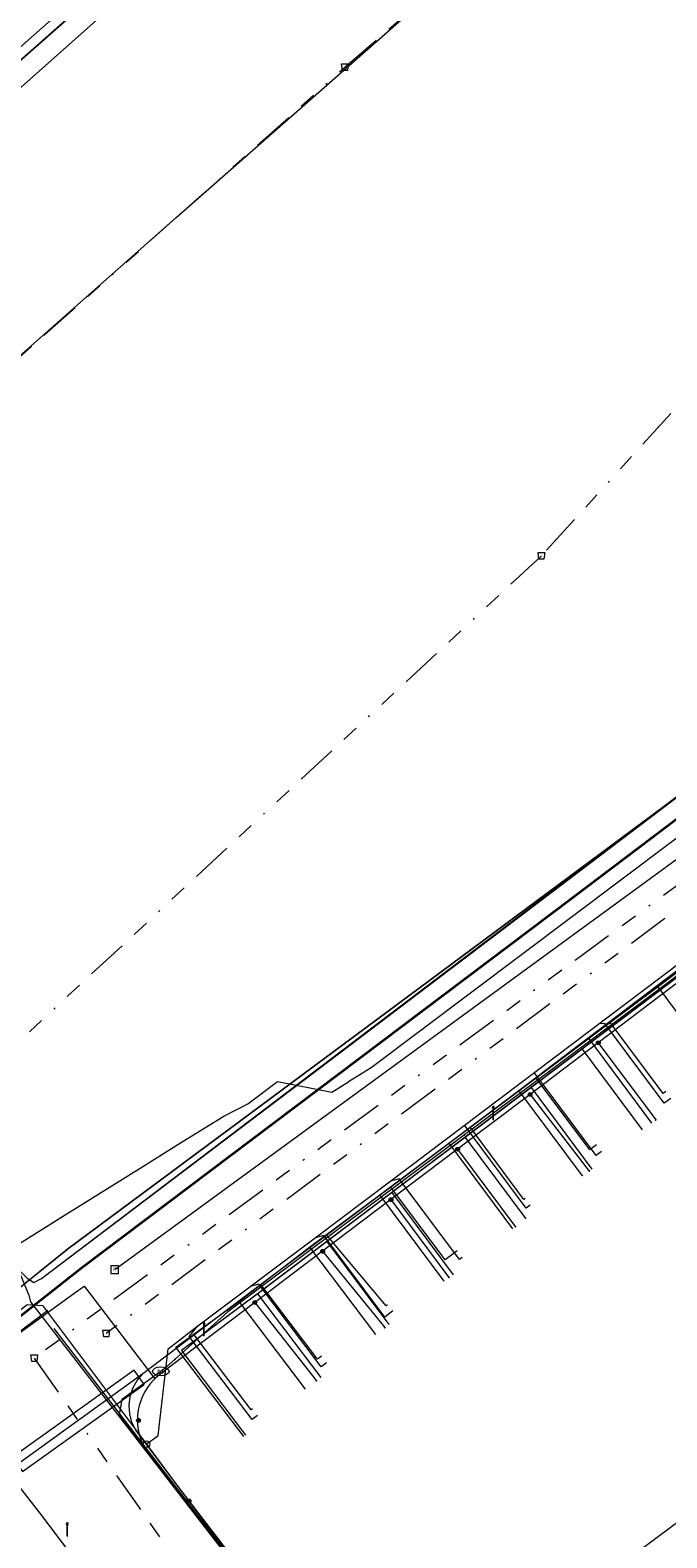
# Model space of a CAD drawing. Header units: metres. Extents: x 151922 to 154458, y 463415 to 464223.
# Tile 25 of 164: x 152339 to 152378, y 463735 to 463826. Entities that reach past the tile are written whole.
import ezdxf
from ezdxf.enums import TextEntityAlignment as Align
from ezdxf.lldxf.tags import DXFTag

# ---------------------------------------------------------------- set-up
doc = ezdxf.new("R2010")
doc.units = ezdxf.units.M
doc.linetypes.add('RI-OVERIG-SO', pattern=[17, 5, -2, 2, -2, 0, -2, 2, -2])
doc.layers.get('0').update_dxf_attribs({"lineweight": 9})
for name, color, linetype, lineweight in [('B-PV-KL-DATA-G', 90, 'KL-DATA-SO', 9), ('B-PV-KL-DATA_DUCT-G', 90, 'Continuous', 9), ('B-PV-KL-DATA_HULPSTUK-S', 90, 'Continuous', 9), ('B-PV-KL-DATA_KABELBED-G', 90, 'Continuous', 9), ('B-PV-KL-ET_HS-G', 10, 'KL-HS-SO', 9), ('B-PV-KL-ET_LS-G', 190, 'KL-LS-SO', 9), ('B-PV-KL-ET_LS-S', 190, 'Continuous', 9), ('B-PV-KL-ET_LS_HULPSTUK-S', 190, 'Continuous', 9), ('B-PV-KL-ET_LS_MANTELBUIS-G', 190, 'Continuous', 9), ('B-PV-KL-GAS_LD-G', 50, 'KL-GAS_LD-SO', 9), ('B-PV-KL-GAS_LD_HULPSTUK-S', 50, 'Continuous', 9), ('B-PV-KL-GAS_LD_MANTELBUIS-G', 50, 'Continuous', 9), ('B-PV-KL-WATER-G', 170, 'KL-WATER-SO', 9), ('B-PV-KL-WATER-S', 170, 'Continuous', 9), ('B-PV-KL-WATER_HULPSTUK-S', 170, 'Continuous', 9), ('B-PV-OG-INFO-G', 7, 'Continuous', 9), ('B-PV-RI-OVERIG_RIOOLPUT_INSPECTIE-S', 10, 'Continuous', 9), ('B-PV-RI-VRIJVERVAL-G', 210, 'RI-OVERIG-SO', 9), ('B-PV-RI-VRIJVERVAL_HULPSTUK-S', 210, 'Continuous', 9), ('V-PV-KL-WATER-G', 170, 'V-KL-WATER-SO', 9)]:
    doc.layers.add(name, color=color, linetype=linetype, lineweight=lineweight)
doc.styles.add('NLCS-ISO', font='txt')
doc.styles.get("Standard").update_dxf_attribs({"font": 'arial.ttf'})
tags = doc.linetypes.add('KL-DATA-SO', pattern='A,4,-1,[101,NLCS.SHX,S=0.5,R=0,X=0,Y=0],-1,4,-1,["D",Standard,S=1,R=0,X=-0.25,Y=-0.5],-1.5', length=12.5).pattern_tags.tags
tags[18] = DXFTag(74, 10)
tags = doc.linetypes.add('KL-GAS_LD-SO', pattern='A,4,-1,[69,NLCS.SHX,S=0.5,R=0,X=0,Y=0],-1,4,-1,["L",Standard,S=1,R=0,X=0.25,Y=-0.5],-2', length=13).pattern_tags.tags
tags[18] = DXFTag(74, 10)
tags = doc.linetypes.add('KL-HS-SO', pattern='A,4,-1,[103,NLCS.SHX,S=0.75,R=0,X=0,Y=0],-1,4,-1,["H",Standard,S=1,R=0,X=0,Y=-0.5],-2', length=13).pattern_tags.tags
tags[18] = DXFTag(74, 10)
tags = doc.linetypes.add('KL-LS-SO', pattern='A,4,-1,[103,NLCS.SHX,S=0.75,R=0,X=0,Y=0],-1,4,-1,["L",Standard,S=1,R=0,X=0,Y=-0.5],-2', length=13).pattern_tags.tags
tags[18] = DXFTag(74, 10)
doc.linetypes.add('KL-WATER-SO', pattern='A,7,-0.5,[168,NLCS.SHX,S=0.75,R=0,X=0.75,Y=0],-2', length=9.5)
doc.linetypes.add('V-KL-WATER-SO', pattern='A,3.5,[24,NLCS.SHX,S=0.5,R=0,X=0,Y=0],3.5,-0.5,[168,NLCS.SHX,S=0.75,R=0,X=0.75,Y=0],-2', length=9.5)

# ---------------------------------------------------------------- blocks, each defined once
blk = doc.blocks.new('SKL-WTB_HULP_T STUK-SO')
at = {"color": 0, "linetype": 'ByBlock', "lineweight": 18}
blk.add_circle((0, 0), 1, dxfattribs=at)
at = {"color": 0, "linetype": 'ByBlock', "lineweight": -2, "style": 'NLCS-ISO'}
blk.add_text('T', height=1, dxfattribs=at).set_placement((0, 0), align=Align.MIDDLE_CENTER)
at = {"color": 0, "linetype": 'ByBlock', "lineweight": 18, "style": 'NLCS-ISO', "flags": 1}
for tag, p in [('TYPE', (1.5, 0)), ('OMSCHRIJVING', (1.5, -3)), ('LABEL', (1.5, -1.5))]:
    blk.add_attdef(tag, p, '', height=1, dxfattribs=at)
blk = doc.blocks.new('SKL-WTB_HULP_MOF-SO')
at = {"linetype": 'ByBlock', "lineweight": 18}
h = blk.add_hatch(color=0, dxfattribs=at)
h.dxf.hatch_style = 1
h.paths.add_polyline_path([(-0.5625, 0, 1), (0.5625, 0, 1)])
at = {"color": 0, "linetype": 'ByBlock', "lineweight": 18}
blk.add_circle((0, 0), 0.5625, dxfattribs=at)
at = {"color": 0, "linetype": 'ByBlock', "lineweight": 18, "style": 'NLCS-ISO', "flags": 1}
for tag, p in [('TYPE', (1.5, 0)), ('OMSCHRIJVING', (1.5, -3)), ('LABEL', (1.5, -1.5))]:
    blk.add_attdef(tag, p, '', height=1, dxfattribs=at)
blk = doc.blocks.new('SKL-WATER_BRANDKRAAN_BRANDPUT-SO')
at = {"color": 0, "linetype": 'ByBlock', "lineweight": 18}
blk.add_ellipse((0, 0), major_axis=(2.5, 0), ratio=0.54, dxfattribs=at)
at = {"color": 0, "linetype": 'ByBlock', "lineweight": 18, "style": 'NLCS-ISO'}
blk.add_text('bk', height=1.5, dxfattribs=at).set_placement((0.16, 0), align=Align.MIDDLE_CENTER)
blk = doc.blocks.new('SKL-WTB_HULP_OVERIG-SO')
at = {"color": 0, "linetype": 'ByBlock', "lineweight": 18}
for points in [[(-0.14, 0.14), (0.14, -0.14)], [(0.14, 0.14), (-0.14, -0.14)]]:
    blk.add_lwpolyline(points, dxfattribs=at)
at = {"color": 0, "linetype": 'ByBlock', "lineweight": 18, "style": 'NLCS-ISO', "flags": 1}
for tag, p in [('TYPE', (1.5, 0)), ('OMSCHRIJVING', (1.5, -3)), ('LABEL', (1.5, -1.5))]:
    blk.add_attdef(tag, p, '', height=1, dxfattribs=at)
blk = doc.blocks.new('SRI-HULP_AFVOER_OPVANG-SO')
at = {"color": 0, "linetype": 'ByBlock', "lineweight": 18}
blk.add_lwpolyline([(-0.75, -1), (-1, 1), (1, 1), (0.75, -1)], close=True, dxfattribs=at)
at = {"color": 0, "linetype": 'ByBlock', "lineweight": 18, "style": 'NLCS-ISO', "flags": 1}
for tag, p in [('TYPE', (1.5, 0)), ('OMSCHRIJVING', (1.5, -3)), ('LABEL', (1.5, -1.5))]:
    blk.add_attdef(tag, p, '', height=1, dxfattribs=at)
blk = doc.blocks.new('SKL-ET_LS_MAST-SO')
for p, q in [((-0.05, 2.07), (0.05, 2.07)), ((-0.05, -2), (0.05, -2))]:
    blk.add_line(p, q)
for points in [[(-0.18, 1.76), (-0.22, 1.76), (-0.22, 1.84), (-0.18, 1.84), (-0.18, 1.79)], [(-0.18, 1.49), (-0.22, 1.49), (-0.22, 1.57), (-0.18, 1.57), (-0.18, 1.52)], [(-0.18, 1.79), (-0.05, 1.79)], [(-0.18, 1.76), (-0.05, 1.76)], [(-0.18, 1.52), (-0.05, 1.52)], [(-0.18, 1.49), (-0.05, 1.49)], [(-0.05, -2), (-0.05, 2.07)], [(0.05, -2), (0.05, 2.07)], [(0.18, 1.92), (0.05, 1.92)], [(0.18, 1.89), (0.05, 1.89)], [(0.18, 1.66), (0.05, 1.66)], [(0.18, 1.63), (0.05, 1.63)], [(0.18, 1.39), (0.05, 1.39)], [(0.18, 1.36), (0.05, 1.36)], [(0.18, 1.89), (0.22, 1.89), (0.22, 1.97), (0.18, 1.97), (0.18, 1.92)], [(0.18, 1.63), (0.22, 1.63), (0.22, 1.71), (0.18, 1.71), (0.18, 1.66)], [(0.18, 1.36), (0.22, 1.36), (0.22, 1.44), (0.18, 1.44), (0.18, 1.39)]]:
    blk.add_lwpolyline(points)
blk = doc.blocks.new('SRI-PUT_INSPECTIEPUT_RIOOLPUT-SO')
at = {"color": 0, "linetype": 'ByBlock', "lineweight": 18}
blk.add_lwpolyline([(-1.12, -1.12), (1.12, -1.12), (1.12, 1.12), (-1.12, 1.12)], close=True, dxfattribs=at)
at = {"color": 0, "linetype": 'ByBlock', "lineweight": 18, "style": 'NLCS-ISO'}
blk.add_text('r', height=1.5, dxfattribs=at).set_placement((0, 0.28), align=Align.MIDDLE_CENTER)

msp = doc.modelspace()

# ---------------------------------------------------------------- linework, layer by layer
at = {"layer": 'B-PV-KL-DATA-G', "ltscale": 0.5, "flags": 128}
for points in [[(153877.43, 463906.662), (153877.06, 463906.08), (153874.95, 463902.62), (153874.94, 463898.12), (153871.01, 463892.3), (153856.77, 463870.24), (153856.7, 463870.13), (153854.23, 463866.95), (153851.57, 463865.42), (153848.2, 463864.06), (153847.02, 463863.94), (153844.66, 463863.83), (153841.62, 463864.6), (153837.27, 463866.22), (153836.38, 463866.55), (153835.4, 463866.92), (153826.33, 463870.31), (153800.8, 463879.24), (153796.14, 463880.95), (153763.59, 463894.65), (153742.96, 463902.22), (153733.52, 463906.26), (153707.22, 463915.57), (153683.51, 463924.12), (153673.06, 463927.92), (153648.86, 463935.61), (153611.35, 463947.24), (153593.91, 463952.47), (153555.86, 463963.18), (153551.65, 463963.92), (153548.16, 463962.41), (153515.7, 463971.91), (153514.11, 463972.35), (153512.71, 463972.72), (153512.04, 463973.1), (153511.58, 463973.48), (153510.95, 463974.02), (153510.49, 463974.65), (153510.28, 463975.36), (153509.99, 463976.28), (153509.9, 463978.2), (153510.74, 463988.17), (153509.49, 463988.63), (153490.94, 463995.23), (153490.55, 463995.34), (153489.22, 463991.64), (153489.01, 463990.64), (153488.55, 463989.75), (153486.13, 463983.01), (153485.74, 463981.93), (153475.03, 463984.84), (153461.15, 463988.43), (153451.5, 463991.05), (153429.03, 463996.77), (153399.75, 464004.24), (153302.57, 464029.13), (153293.26, 464031.34), (153289.88, 464032.18), (153258.15, 464041), (153240.95, 464043.36), (153235.31, 464044.41), (153206.3, 464052.48), (153200.52, 464054.09), (153192.59, 464056.29), (153164.13, 464061.46), (153155.45, 464063.21), (153154.69, 464063.34), (153148.76, 464064.42), (153140.52, 464065.84), (153139.17, 464066.08), (153133.79, 464064.99), (153127.44, 464066.59), (153127.39, 464066.69), (153127.31, 464066.81), (153127.27, 464067.01), (153127.23, 464067.17), (153127.17, 464067.32), (153127.11, 464067.45), (153126.94, 464067.56), (153126.64, 464067.64), (153126.39, 464067.6), (153126.05, 464067.56), (153125.69, 464067.42), (153125.23, 464066.99), (153085, 464076.1), (153081.44, 464076.04), (153074.8, 464076.99), (153045.54, 464080.22), (153036.62, 464080.2), (152951.91, 464079.96), (152947.52, 464079.15), (152944.88, 464078.96), (152943.88, 464078.89), (152942.88, 464078.81), (152930.01, 464077.88), (152880.98, 464073.28), (152874.3, 464073.75), (152874.09, 464073.76), (152873.11, 464073.64), (152865.09, 464072.7), (152857.12, 464070.4), (152849.6, 464069.01), (152849.6, 464068.4), (152850.98, 464043.3), (152851.01, 464042.43), (152841.99, 464041.6), (152834.16, 464041.02), (152824.23, 464039.81), (152813.36, 464038.61), (152800.26, 464036.41), (152792.27, 464035.19), (152773.17, 464031.63), (152764.19, 464029.82), (152755.51, 464027.89), (152742.85, 464024.92), (152726.67, 464020.3), (152715.42, 464017.02), (152696.33, 464011.49), (152675.4, 464003.4), (152662.1, 463996.3), (152625.3, 463984.05), (152611.36, 463980.89), (152596.35, 463974.21), (152587.23, 463970.11), (152578.47, 463966.04), (152572.37, 463962.96), (152566.27, 463959.95), (152556.2, 463954.95), (152548.37, 463950.99), (152546.26, 463949.77), (152539.39, 463946.05), (152531.36, 463941.5), (152521.16, 463935.41), (152520.61, 463934.89), (152517.27, 463932.71), (152512.41, 463929.35), (152506.36, 463923.2), (152509.95, 463918.86), (152511.27, 463916.2), (152512.18, 463903.27), (152509.34, 463902.7), (152485.33, 463892.91), (152484.34, 463892.46), (152484.42, 463892.22), (152486.36, 463887.87), (152499.34, 463861.11), (152495.13, 463858.41), (152489.27, 463854.78), (152436.75, 463822.68), (152428.41, 463816.85), (152425.25, 463816.2), (152404.26, 463800.73), (152391.26, 463791.13), (152381.61, 463782.44), (152378.03, 463779.76), (152341.53, 463752.67), (152330.76, 463744.01), (152322.89, 463742.36), (152314.733, 463735.813)], [(153877.43, 463906.662), (153877.06, 463906.08), (153874.95, 463902.62), (153874.94, 463898.12), (153871.01, 463892.3), (153856.77, 463870.24), (153856.7, 463870.13), (153854.23, 463866.95), (153851.57, 463865.42), (153848.2, 463864.06), (153847.02, 463863.94), (153844.66, 463863.83), (153841.62, 463864.6), (153837.27, 463866.22), (153836.38, 463866.55), (153835.4, 463866.92), (153826.33, 463870.31), (153800.8, 463879.24), (153796.14, 463880.95), (153763.59, 463894.65), (153742.96, 463902.22), (153733.52, 463906.26), (153707.22, 463915.57), (153683.51, 463924.12), (153673.06, 463927.92), (153648.86, 463935.61), (153611.35, 463947.24), (153593.91, 463952.47), (153555.86, 463963.18), (153551.65, 463963.92), (153548.16, 463962.41), (153515.7, 463971.91), (153514.11, 463972.35), (153512.71, 463972.72), (153512.04, 463973.1), (153511.58, 463973.48), (153510.95, 463974.02), (153510.49, 463974.65), (153510.28, 463975.36), (153509.99, 463976.28), (153509.9, 463978.2), (153510.74, 463988.17), (153509.49, 463988.63), (153490.94, 463995.23), (153490.55, 463995.34), (153489.22, 463991.64), (153489.01, 463990.64), (153488.55, 463989.75), (153486.13, 463983.01), (153485.74, 463981.93), (153475.03, 463984.84), (153461.15, 463988.43), (153451.5, 463991.05), (153429.03, 463996.77), (153399.75, 464004.24), (153302.57, 464029.13), (153293.26, 464031.34), (153289.88, 464032.18), (153258.15, 464041), (153240.95, 464043.36), (153235.31, 464044.41), (153206.3, 464052.48), (153200.52, 464054.09), (153192.59, 464056.29), (153164.13, 464061.46), (153155.45, 464063.21), (153154.69, 464063.34), (153148.76, 464064.42), (153140.52, 464065.84), (153139.17, 464066.08), (153133.79, 464064.99), (153127.44, 464066.59), (153127.39, 464066.69), (153127.31, 464066.81), (153127.27, 464067.01), (153127.23, 464067.17), (153127.17, 464067.32), (153127.11, 464067.45), (153126.94, 464067.56), (153126.64, 464067.64), (153126.39, 464067.6), (153126.05, 464067.56), (153125.69, 464067.42), (153125.23, 464066.99), (153085, 464076.1), (153081.44, 464076.04), (153074.8, 464076.99), (153045.54, 464080.22), (153036.62, 464080.2), (152951.91, 464079.96), (152947.52, 464079.15), (152944.88, 464078.96), (152943.88, 464078.89), (152942.88, 464078.81), (152930.01, 464077.88), (152880.98, 464073.28), (152874.3, 464073.75), (152874.09, 464073.76), (152873.11, 464073.64), (152865.09, 464072.7), (152857.12, 464070.4), (152849.6, 464069.01), (152849.6, 464068.4), (152850.98, 464043.3), (152851.01, 464042.43), (152841.99, 464041.6), (152834.16, 464041.02), (152824.23, 464039.81), (152813.36, 464038.61), (152800.26, 464036.41), (152792.27, 464035.19), (152773.17, 464031.63), (152764.19, 464029.82), (152755.51, 464027.89), (152742.85, 464024.92), (152726.67, 464020.3), (152715.42, 464017.02), (152696.33, 464011.49), (152675.4, 464003.4), (152662.1, 463996.3), (152625.3, 463984.05), (152611.36, 463980.89), (152596.35, 463974.21), (152587.23, 463970.11), (152578.47, 463966.04), (152572.37, 463962.96), (152566.27, 463959.95), (152556.2, 463954.95), (152548.37, 463950.99), (152546.26, 463949.77), (152539.39, 463946.05), (152531.36, 463941.5), (152521.16, 463935.41), (152520.61, 463934.89), (152517.27, 463932.71), (152512.41, 463929.35), (152506.36, 463923.2), (152509.95, 463918.86), (152511.27, 463916.2), (152512.18, 463903.27), (152509.34, 463902.7), (152485.33, 463892.91), (152484.34, 463892.46), (152484.42, 463892.22), (152486.36, 463887.87), (152499.34, 463861.11), (152495.13, 463858.41), (152489.27, 463854.78), (152436.75, 463822.68), (152428.41, 463816.85), (152425.25, 463816.2), (152404.26, 463800.73), (152391.26, 463791.13), (152381.61, 463782.44), (152378.03, 463779.76), (152341.53, 463752.67), (152330.76, 463744.01), (152322.89, 463742.36), (152314.733, 463735.812)], [(153877.43, 463906.662), (153877.06, 463906.08), (153874.95, 463902.62), (153874.94, 463898.12), (153871.01, 463892.3), (153856.7, 463870.13), (153854.23, 463866.95), (153851.57, 463865.42), (153848.2, 463864.06), (153844.66, 463863.83), (153841.62, 463864.6), (153836.38, 463866.55), (153835.4, 463866.92), (153826.33, 463870.31), (153800.8, 463879.24), (153796.14, 463880.95), (153763.59, 463894.65), (153742.96, 463902.22), (153733.52, 463906.26), (153707.22, 463915.57), (153673.06, 463927.92), (153648.86, 463935.61), (153611.35, 463947.24), (153593.91, 463952.47), (153555.86, 463963.18), (153551.65, 463963.92), (153548.16, 463962.41), (153514.11, 463972.35), (153512.71, 463972.72), (153512.04, 463973.1), (153510.95, 463974.02), (153510.49, 463974.65), (153510.28, 463975.36), (153509.99, 463976.28), (153509.9, 463978.2), (153510.74, 463988.17), (153490.94, 463995.23), (153490.55, 463995.34), (153489.22, 463991.64), (153489.01, 463990.64), (153488.55, 463989.75), (153485.74, 463981.93), (153475.03, 463984.84), (153451.5, 463991.05), (153429.03, 463996.77), (153302.57, 464029.13), (153293.26, 464031.34), (153289.88, 464032.18), (153258.15, 464041), (153240.95, 464043.36), (153235.31, 464044.41), (153200.52, 464054.09), (153192.59, 464056.29), (153155.45, 464063.21), (153154.69, 464063.34), (153140.52, 464065.84), (153139.17, 464066.08), (153133.79, 464064.99), (153127.44, 464066.59), (153127.31, 464066.81), (153127.27, 464067.01), (153127.17, 464067.32), (153127.11, 464067.45), (153126.94, 464067.56), (153126.64, 464067.64), (153126.05, 464067.56), (153125.69, 464067.42), (153125.23, 464066.99), (153085, 464076.1), (153081.44, 464076.04), (153074.8, 464076.99), (153045.54, 464080.22), (152951.91, 464079.96), (152947.52, 464079.15), (152944.88, 464078.96), (152942.88, 464078.81), (152930.01, 464077.88), (152880.98, 464073.28), (152874.09, 464073.76), (152873.11, 464073.64), (152865.09, 464072.7), (152857.12, 464070.4), (152849.6, 464069.01), (152850.98, 464043.3), (152851.01, 464042.43), (152841.99, 464041.6), (152834.16, 464041.02), (152824.23, 464039.81), (152813.36, 464038.61), (152800.26, 464036.41), (152792.27, 464035.19), (152773.17, 464031.63), (152764.19, 464029.82), (152755.51, 464027.89), (152742.85, 464024.92), (152715.42, 464017.02), (152696.33, 464011.49), (152675.4, 464003.4), (152662.1, 463996.3), (152625.3, 463984.05), (152611.36, 463980.89), (152587.23, 463970.11), (152578.47, 463966.04), (152566.27, 463959.95), (152556.2, 463954.95), (152548.37, 463950.99), (152546.26, 463949.77), (152539.39, 463946.05), (152531.36, 463941.5), (152521.16, 463935.41), (152520.61, 463934.89), (152517.27, 463932.71), (152512.41, 463929.35), (152506.36, 463923.2), (152509.95, 463918.86), (152511.27, 463916.2), (152512.18, 463903.27), (152509.34, 463902.7), (152484.34, 463892.46), (152484.42, 463892.22), (152486.36, 463887.87), (152499.34, 463861.11), (152489.27, 463854.78), (152436.75, 463822.68), (152428.41, 463816.85), (152425.25, 463816.2), (152391.26, 463791.13), (152381.61, 463782.44), (152378.03, 463779.76), (152341.53, 463752.67), (152330.76, 463744.01), (152327.32, 463743.289)], [(152314.733, 463735.812), (152322.89, 463742.36), (152330.76, 463744.01), (152341.53, 463752.67), (152378.03, 463779.76), (152381.61, 463782.44), (152391.26, 463791.13), (152404.26, 463800.73), (152425.25, 463816.2), (152428.41, 463816.85), (152436.75, 463822.68), (152489.27, 463854.78), (152495.13, 463858.41), (152499.34, 463861.11), (152486.36, 463887.87), (152484.42, 463892.22), (152484.34, 463892.46), (152485.33, 463892.91), (152509.34, 463902.7), (152512.18, 463903.27), (152511.27, 463916.2), (152509.95, 463918.86), (152506.36, 463923.2), (152512.41, 463929.35), (152517.27, 463932.71), (152520.61, 463934.89), (152521.16, 463935.41), (152531.36, 463941.5), (152539.39, 463946.05), (152546.26, 463949.77), (152548.37, 463950.99), (152556.2, 463954.95), (152566.27, 463959.95), (152572.37, 463962.96), (152578.47, 463966.04), (152587.23, 463970.11), (152596.35, 463974.21), (152611.36, 463980.89), (152625.3, 463984.05), (152662.2, 463996.2), (152675.5, 464003.3), (152696.33, 464011.49), (152715.42, 464017.02), (152726.67, 464020.3), (152742.85, 464024.92), (152755.51, 464027.89), (152764.19, 464029.82), (152773.17, 464031.63), (152792.27, 464035.19), (152800.26, 464036.41), (152813.36, 464038.61), (152824.23, 464039.81), (152834.16, 464041.02), (152841.99, 464041.6), (152851.01, 464042.43), (152850.98, 464043.3), (152849.6, 464068.4), (152849.6, 464069.01), (152857.12, 464070.4), (152865.09, 464072.7), (152873.11, 464073.64), (152874.09, 464073.76), (152874.3, 464073.75), (152880.98, 464073.28), (152930.01, 464077.88), (152942.88, 464078.81), (152943.88, 464078.89), (152944.88, 464078.96), (152945.07, 464078.97)], [(152314.733, 463735.812), (152322.89, 463742.36), (152330.76, 463744.01), (152341.53, 463752.67), (152378.03, 463779.76), (152381.61, 463782.44), (152391.26, 463791.13), (152404.26, 463800.73), (152425.25, 463816.2), (152428.41, 463816.85), (152436.75, 463822.68), (152489.27, 463854.78), (152495.13, 463858.41), (152499.34, 463861.11), (152486.36, 463887.87), (152484.42, 463892.22), (152484.34, 463892.46), (152485.33, 463892.91), (152509.34, 463902.7), (152512.18, 463903.27), (152511.27, 463916.2), (152509.95, 463918.86), (152506.36, 463923.2), (152512.41, 463929.35), (152517.27, 463932.71), (152520.61, 463934.89), (152521.16, 463935.41), (152531.36, 463941.5), (152539.39, 463946.05), (152546.26, 463949.77), (152548.37, 463950.99), (152556.2, 463954.95), (152566.27, 463959.95), (152572.37, 463962.96), (152578.47, 463966.04), (152587.23, 463970.11), (152596.35, 463974.21), (152611.36, 463980.89), (152625.3, 463984.05), (152662.2, 463996.2), (152675.5, 464003.3), (152696.33, 464011.49), (152715.42, 464017.02), (152726.67, 464020.3), (152742.85, 464024.92), (152755.51, 464027.89), (152764.19, 464029.82), (152773.17, 464031.63), (152792.27, 464035.19), (152800.26, 464036.41), (152813.36, 464038.61), (152824.23, 464039.81), (152834.16, 464041.02), (152841.99, 464041.6), (152851.01, 464042.43), (152850.98, 464043.3), (152849.6, 464068.4), (152849.6, 464069.01), (152857.12, 464070.4), (152865.09, 464072.7), (152873.11, 464073.64), (152874.09, 464073.76), (152874.3, 464073.75), (152880.98, 464073.28), (152930.01, 464077.88), (152942.88, 464078.81), (152943.88, 464078.89), (152944.88, 464078.96), (152945.07, 464078.97)], [(152327.32, 463743.289), (152330.76, 463744.01), (152341.53, 463752.67), (152381.61, 463782.44), (152391.26, 463791.13), (152404.26, 463800.73), (152425.25, 463816.2), (152428.41, 463816.85), (152436.75, 463822.68), (152495.13, 463858.41), (152499.34, 463861.11), (152486.36, 463887.87), (152484.34, 463892.46), (152485.33, 463892.91), (152509.34, 463902.7), (152512.18, 463903.27), (152511.27, 463916.2), (152509.95, 463918.86), (152506.36, 463923.2), (152512.41, 463929.35), (152517.27, 463932.71), (152520.61, 463934.89), (152521.16, 463935.41), (152531.36, 463941.5), (152539.39, 463946.05), (152546.26, 463949.77), (152548.37, 463950.99), (152566.27, 463959.95), (152572.37, 463962.96), (152578.47, 463966.04), (152587.23, 463970.11), (152611.36, 463980.89), (152625.3, 463984.05), (152662.2, 463996.2), (152675.5, 464003.3), (152696.33, 464011.49), (152726.67, 464020.3), (152742.85, 464024.92), (152755.51, 464027.89), (152764.19, 464029.82), (152773.17, 464031.63), (152792.27, 464035.19), (152800.26, 464036.41), (152813.36, 464038.61), (152824.23, 464039.81), (152834.16, 464041.02), (152841.99, 464041.6), (152851.01, 464042.43), (152849.6, 464068.4), (152849.6, 464069.01), (152857.12, 464070.4), (152865.09, 464072.7), (152874.09, 464073.76), (152874.3, 464073.75), (152880.98, 464073.28), (152930.01, 464077.88), (152943.88, 464078.89), (152944.88, 464078.96), (152945.07, 464078.97)], [(152327.32, 463743.289), (152330.76, 463744.01), (152341.53, 463752.67), (152381.61, 463782.44), (152391.26, 463791.13), (152404.26, 463800.73), (152425.25, 463816.2), (152428.41, 463816.85), (152436.75, 463822.68), (152495.13, 463858.41), (152499.34, 463861.11), (152486.36, 463887.87), (152484.34, 463892.46), (152485.33, 463892.91), (152509.34, 463902.7), (152512.18, 463903.27), (152511.27, 463916.2), (152509.95, 463918.86), (152506.36, 463923.2), (152512.41, 463929.35), (152517.27, 463932.71), (152520.61, 463934.89), (152521.16, 463935.41), (152531.36, 463941.5), (152539.39, 463946.05), (152546.26, 463949.77), (152548.37, 463950.99), (152566.27, 463959.95), (152572.37, 463962.96), (152578.47, 463966.04), (152587.23, 463970.11), (152611.36, 463980.89), (152625.3, 463984.05), (152662.2, 463996.2), (152675.5, 464003.3), (152696.33, 464011.49), (152726.67, 464020.3), (152742.85, 464024.92), (152755.51, 464027.89), (152764.19, 464029.82), (152773.17, 464031.63), (152792.27, 464035.19), (152800.26, 464036.41), (152813.36, 464038.61), (152824.23, 464039.81), (152834.16, 464041.02), (152841.99, 464041.6), (152851.01, 464042.43), (152849.6, 464068.4), (152849.6, 464069.01), (152857.12, 464070.4), (152865.09, 464072.7), (152874.09, 464073.76), (152874.3, 464073.75), (152880.98, 464073.28), (152930.01, 464077.88), (152943.88, 464078.89), (152944.88, 464078.96), (152945.07, 464078.97)], [(152405.974, 463789.084), (152405.54, 463789.659), (152352.972, 463750), (152348.365, 463746.589), (152352.226, 463741.5)], [(152405.974, 463789.084), (152405.54, 463789.659), (152352.949, 463749.983), (152356.755, 463744.966)], [(152405.974, 463789.084), (152405.54, 463789.659), (152357.113, 463753.124), (152360.824, 463748.136)], [(152405.974, 463789.084), (152405.54, 463789.659), (152361.019, 463756.071), (152364.691, 463751.137)], [(152405.974, 463789.084), (152405.54, 463789.659), (152365.414, 463759.387), (152369.06, 463754.488)], [(152405.974, 463789.084), (152405.54, 463789.659), (152369.384, 463762.382), (152373.036, 463757.474)], [(152405.974, 463789.084), (152405.54, 463789.659), (152372.444, 463764.69), (152376.06, 463759.831)], [(152376.965, 463768.504), (152381.33, 463771.816)], [(152372.805, 463765.364), (152376.965, 463768.504)], [(152380.802, 463763.352), (152376.965, 463768.504)], [(152368.654, 463762.207), (152372.805, 463765.364)], [(152372.805, 463765.364), (152376.617, 463760.246)], [(152364.443, 463759.032), (152368.654, 463762.207)], [(152372.472, 463757.079), (152368.654, 463762.207)], [(152314.733, 463748.993), (152330.9, 463760), (152331.7, 463761.1), (152332.6, 463761.3), (152333.3, 463760.8), (152335.3, 463758.3), (152337.6, 463753.8), (152339.2, 463749.9), (152339.3, 463749.5), (152371.7, 463707.6), (152384.203, 463691.79)], [(152360.294, 463755.933), (152364.443, 463759.032)], [(152364.443, 463759.032), (152368.262, 463753.9)], [(152372.5, 463757.1), (152372.472, 463757.079)], [(152356.056, 463752.788), (152360.294, 463755.933)], [(152364.156, 463750.745), (152360.294, 463755.933)], [(152351.82, 463749.519), (152356.056, 463752.788)], [(152356.056, 463752.788), (152360.028, 463747.533)], [(152339.2, 463749.9), (152339.3, 463749.5), (152371.7, 463707.6), (152384.203, 463691.79)], [(152352.112, 463741.414), (152348.043, 463746.774), (152351.82, 463749.519)], [(152351.82, 463749.519), (152355.815, 463744.253)]]:
    msp.add_lwpolyline(points, dxfattribs=at)
at = {"layer": 'B-PV-KL-DATA_DUCT-G', "ltscale": 0.5, "flags": 128}
for points in [[(152314.733, 463801.18), (152357.697, 463839.351), (152385.897, 463864.189), (152422.374, 463896.484), (152452.175, 463923.427), (152461.801, 463932.599), (152462.789, 463933.562), (152462.432, 463934.436), (152456.655, 463941.228)], [(152314.733, 463801.18), (152357.697, 463839.351), (152385.897, 463864.189), (152422.374, 463896.484), (152452.175, 463923.427), (152461.801, 463932.599), (152462.789, 463933.562), (152462.432, 463934.436), (152456.655, 463941.228)], [(152314.733, 463801.18), (152357.697, 463839.351), (152385.897, 463864.189), (152422.374, 463896.484)], [(152314.733, 463801.18), (152357.697, 463839.351), (152385.897, 463864.189), (152422.374, 463896.484)]]:
    msp.add_lwpolyline(points, dxfattribs=at)
at = {"layer": 'B-PV-KL-DATA_KABELBED-G', "ltscale": 0.5, "flags": 128}
for points in [[(152460.553, 463934.471), (152460.43, 463934.241), (152459.604, 463932.691), (152458.223, 463931.377), (152457.076, 463930.286), (152437.277, 463911.451), (152420.648, 463896.416), (152399.809, 463877.97), (152375.467, 463856.512), (152332.017, 463818.21), (152325.858, 463812.779), (152314.7, 463802.941)], [(152314.733, 463801.18), (152357.697, 463839.351), (152385.897, 463864.189), (152422.374, 463896.484), (152452.175, 463923.427), (152461.801, 463932.599)], [(152456.859, 463930.617), (152456.835, 463930.563), (152407.241, 463885.478), (152317.316, 463806.033), (152314.7, 463803.73)], [(152314.7, 463802.929), (152317.717, 463805.586), (152325.858, 463812.779), (152340.197, 463825.449), (152362.674, 463845.311), (152375.467, 463856.512), (152385.271, 463865.096), (152407.773, 463884.88), (152430.597, 463904.618), (152440.741, 463914.045), (152452.977, 463925.418), (152457.443, 463929.728)], [(152339.13, 463750.91), (152339.51, 463750.66), (152339.97, 463750.9), (152357.22, 463763.96), (152391.79, 463790.16), (152393.71, 463791.7), (152404.94, 463800.01), (152417.75, 463809.51), (152425.71, 463815.5), (152428.81, 463815.8), (152435.41, 463820.6), (152439.41, 463823.2), (152490.81, 463855.2), (152499.31, 463860.7), (152484.65, 463891.61)], [(152339.12, 463750.91), (152339.5, 463750.66), (152339.96, 463750.9), (152341.2, 463751.84), (152377.18, 463779.15), (152395.95, 463793.31), (152404.93, 463800.01), (152408.61, 463802.75), (152417.33, 463809.09)], [(152314.733, 463745.308), (152321.8, 463751.24), (152322.68, 463752.12), (152323.78, 463752.91), (152324.54, 463753.15), (152325.49, 463753.14), (152327.03, 463752.9), (152329.62, 463752.93), (152332.01, 463753.41), (152334.18, 463753.64), (152335.37, 463753.56), (152336.98, 463752.9), (152337.96, 463752.08), (152339.12, 463750.91), (152339.5, 463750.66), (152339.96, 463750.9), (152391.78, 463790.16), (152395.95, 463793.31), (152404.93, 463800.01)], [(152314.733, 463745.31), (152321.795, 463751.238), (152322.676, 463752.121), (152323.785, 463752.91), (152324.543, 463753.153), (152325.491, 463753.136), (152327.034, 463752.905), (152329.618, 463752.928), (152330.802, 463753.173), (152332.013, 463753.41), (152334.181, 463753.64), (152335.37, 463753.561), (152336.975, 463752.904), (152337.963, 463752.076), (152339.125, 463750.913), (152339.503, 463750.661), (152339.965, 463750.897), (152377.185, 463779.147), (152395.953, 463793.309), (152404.933, 463800.007)], [(152339.12, 463750.91), (152339.5, 463750.66), (152339.96, 463750.9), (152341.2, 463751.84), (152377.18, 463779.15), (152395.95, 463793.31), (152404.93, 463800.01)], [(152400.711, 463785.706), (152398.484, 463784.022), (152398.086, 463783.721), (152397.527, 463783.298), (152390.778, 463778.194), (152387.742, 463775.898), (152387.08, 463775.398), (152382.119, 463771.646), (152377.886, 463768.444), (152373.422, 463765.069), (152369.32, 463761.967), (152364.967, 463758.674), (152360.961, 463755.645), (152356.857, 463752.542), (152354.023, 463750.398), (152353.496, 463750), (152352.786, 463749.463), (152347.096, 463745.159), (152346.929, 463745.025), (152346.77, 463744.88)], [(152377.876, 463768.788), (152372.444, 463764.69)], [(152373.422, 463765.069), (152376.871, 463760.436)], [(152372.444, 463764.69), (152369.384, 463762.382)], [(152372.444, 463764.69), (152376.06, 463759.831)], [(152369.384, 463762.382), (152365.414, 463759.387)], [(152369.384, 463762.382), (152373.036, 463757.474)], [(152369.32, 463761.967), (152372.873, 463757.359)], [(152365.414, 463759.387), (152361.019, 463756.071)], [(152364.967, 463758.674), (152368.429, 463754.023)], [(152365.414, 463759.387), (152369.06, 463754.488)], [(152361.019, 463756.071), (152357.113, 463753.124)], [(152361.019, 463756.071), (152364.691, 463751.137)], [(152360.961, 463755.645), (152364.441, 463750.972)], [(152357.113, 463753.124), (152352.949, 463749.983)], [(152356.857, 463752.542), (152360.587, 463747.956)], [(152357.113, 463753.124), (152360.824, 463748.136)], [(152334.02, 463744.289), (152341.895, 463750), (152342.524, 463750.456), (152342.871, 463750), (152346.77, 463744.88)], [(152352.949, 463749.983), (152348.365, 463746.589), (152352.226, 463741.5)], [(152352.949, 463749.983), (152356.755, 463744.966)], [(152352.786, 463749.463), (152356.478, 463744.766)], [(152375.063, 463691.141), (152365.529, 463703.005), (152358.319, 463712.572), (152346.992, 463727.386), (152339.853, 463736.822), (152334.021, 463744.289)], [(152346.77, 463744.88), (152346.683, 463744.792), (152346.49, 463744.573), (152346.317, 463744.338), (152346.163, 463744.09), (152346.032, 463743.829), (152345.923, 463743.559), (152345.837, 463743.28), (152345.775, 463742.994), (152345.737, 463742.705), (152345.723, 463742.413), (152345.735, 463742.122), (152345.771, 463741.832), (152345.831, 463741.547), (152345.915, 463741.267), (152346.023, 463740.996), (152346.152, 463740.734), (152346.304, 463740.485), (152346.476, 463740.249), (152357.784, 463726.035)]]:
    msp.add_lwpolyline(points, dxfattribs=at)
at = {"layer": 'B-PV-KL-ET_HS-G', "ltscale": 0.5, "flags": 128}
for points in [[(152561.557, 463879.027), (152555.285, 463877.993), (152537.73, 463876.292), (152525.93, 463875.842), (152516.315, 463874.952), (152513.732, 463872.418), (152509.892, 463869.028), (152502.268, 463863.315), (152500, 463861.913), (152494.128, 463858.227), (152490.832, 463857.464), (152464.353, 463840.531), (152457.63, 463836.214), (152442.157, 463825.657), (152430.635, 463818.237), (152371.892, 463773.811), (152342.348, 463751.539), (152334.378, 463745.284), (152332.879, 463744.993), (152331.353, 463744.996), (152329.855, 463745.294), (152328.444, 463745.875), (152327.17, 463746.717), (152314.733, 463760.537)], [(152562.282, 463878.543), (152561.547, 463878.975), (152555.291, 463877.943), (152537.733, 463876.242), (152525.933, 463875.792), (152516.337, 463874.904), (152513.766, 463872.381), (152509.924, 463868.989), (152502.296, 463863.274), (152500, 463861.854), (152494.147, 463858.18), (152490.852, 463857.417), (152464.38, 463840.489), (152457.658, 463836.172), (152442.185, 463825.615), (152430.664, 463818.196), (152371.922, 463773.771), (152342.378, 463751.499), (152334.408, 463745.244), (152333.091, 463744.753), (152331.703, 463744.518), (152330.297, 463744.548), (152328.921, 463744.843), (152327.625, 463745.391), (152326.455, 463746.174), (152314.733, 463758.758)]]:
    msp.add_lwpolyline(points, dxfattribs=at)
at = {"layer": 'B-PV-KL-ET_LS-G', "ltscale": 0.5, "flags": 128}
for points in [[(152314.733, 463785.198), (152348.03, 463814.632), (152400.893, 463861.099), (152407.409, 463852.715), (152429.856, 463871.127)], [(152431.299, 463809.122), (152352.631, 463750.163), (152346.047, 463745.174)], [(152377.477, 463762.133), (152377.317, 463762.014), (152374.139, 463766.283)], [(152373.306, 463758.929), (152372.905, 463758.631), (152369.691, 463762.948)], [(152369.035, 463755.721), (152368.955, 463755.661), (152365.736, 463759.985)], [(152364.933, 463752.569), (152364.211, 463752.032), (152360.958, 463756.403)], [(152360.756, 463749.338), (152360.68, 463749.274), (152357.101, 463753.513)], [(152356.788, 463746.247), (152356.549, 463746.065), (152353.146, 463750.549)], [(152352.641, 463743.07), (152352.561, 463743.009), (152349.141, 463747.517)], [(152346.047, 463745.174), (152314.733, 463722.563)], [(152348.827, 463737.537), (152345.623, 463741.802), (152345.397, 463742.274), (152345.265, 463742.779), (152345.231, 463743.301), (152345.296, 463743.82), (152345.459, 463744.317), (152345.712, 463744.774), (152346.047, 463745.174)], [(152365.335, 463715.968), (152360.238, 463722.403), (152348.827, 463737.537)]]:
    msp.add_lwpolyline(points, dxfattribs=at)
at = {"layer": 'B-PV-KL-ET_LS_MANTELBUIS-G', "ltscale": 0.5, "flags": 128}
msp.add_lwpolyline([(152345.834, 463744.972), (152345.529, 463745.399), (152338.207, 463740.155), (152338.818, 463739.302), (152346.14, 463744.546), (152345.834, 463744.972)], dxfattribs=at)
at = {"layer": 'B-PV-KL-GAS_LD-G', "ltscale": 0.5, "flags": 128}
for points in [[(152346.268, 463740.948), (152346.97, 463741.468), (152347.564, 463746.676), (152349.351, 463748.063), (152356.411, 463753.358), (152360.959, 463756.777), (152436.047, 463813.426), (152493.827, 463849.859), (152494.855, 463849.72)], [(152377.775, 463761.732), (152377.374, 463761.434), (152373.811, 463766.222), (152373.452, 463766.202)], [(152373.604, 463758.528), (152373.283, 463758.289), (152369.572, 463763.276)], [(152369.333, 463755.32), (152369.093, 463755.141), (152365.388, 463760.119)], [(152365.231, 463752.168), (152365.071, 463752.048), (152361.458, 463756.903), (152360.939, 463756.762)], [(152361.078, 463748.957), (152360.583, 463748.589), (152356.93, 463753.497), (152356.411, 463753.358)], [(152314.733, 463747.914), (152318.432, 463751.131), (152338.069, 463748.55), (152339.103, 463749.335), (152340.023, 463749.28), (152346.268, 463740.948)], [(152357.09, 463745.848), (152356.771, 463745.606), (152353.013, 463750.56), (152352.492, 463750.419)], [(152352.943, 463742.671), (152352.624, 463742.43), (152348.838, 463747.419), (152349.351, 463748.063)], [(152346.268, 463740.948), (152348.163, 463738.417), (152365.36, 463715.997)]]:
    msp.add_lwpolyline(points, dxfattribs=at)
at = {"layer": 'B-PV-KL-GAS_LD_MANTELBUIS-G', "ltscale": 0.5, "flags": 128}
msp.add_lwpolyline([(152340.451, 463748.719), (152345.848, 463741.51)], dxfattribs=at)
at = {"layer": 'B-PV-KL-WATER-G', "ltscale": 0.5, "flags": 128}
for points in [[(152490.416, 463855.543), (152438.098, 463822.428), (152359.766, 463763.572), (152358.409, 463762.723)], [(152436.646, 463818.814), (152344.361, 463751.43)], [(152445.967, 463819.164), (152440.339, 463815.577), (152351.167, 463748.914), (152347.985, 463746.054)], [(152451.547, 463790.966), (152363.8, 463725.527)], [(152314.733, 463737.976), (152316.79, 463739.29), (152321.77, 463742.4), (152324.25, 463743.94), (152326.7, 463745.47), (152329.15, 463746.98), (152331.57, 463748.48), (152333.97, 463750.02), (152336.39, 463751.56), (152338.8, 463753.11), (152341.22, 463754.63), (152346.05, 463757.64), (152348.48, 463759.15), (152350.91, 463760.67), (152352.356, 463761.397), (152354.141, 463762.744), (152357.41, 463762.098), (152358.409, 463762.723)], [(152347.985, 463746.054), (152347.322, 463745.458), (152347.127, 463745.322)], [(152347.127, 463745.322), (152344.781, 463743.645), (152344.631, 463742.733), (152344.934, 463742.336)], [(152360.584, 463721.956), (152344.934, 463742.336)]]:
    msp.add_lwpolyline(points, dxfattribs=at)
at = {"layer": 'B-PV-OG-INFO-G', "ltscale": 0.5, "flags": 128}
for points in [[(152314.733, 463737.976), (152316.79, 463739.29), (152321.77, 463742.4), (152324.25, 463743.94), (152326.7, 463745.47), (152329.15, 463746.98), (152331.57, 463748.48), (152333.97, 463750.02), (152336.39, 463751.56), (152338.8, 463753.11), (152341.22, 463754.63), (152346.05, 463757.64), (152348.48, 463759.15), (152350.91, 463760.67), (152352.356, 463761.397), (152354.141, 463762.744), (152357.41, 463762.098), (152358.409, 463762.723)], [(152340.7, 463747.9), (152384, 463691.596)]]:
    msp.add_lwpolyline(points, dxfattribs=at)
at = {"layer": 'B-PV-RI-VRIJVERVAL-G', "ltscale": 0.5, "flags": 128}
for points in [[(152358.19, 463823.68), (152395.91, 463856.42)], [(152412.45, 463841.09), (152370, 463794.32)], [(152320.85, 463790.4), (152358.19, 463823.68)], [(152370, 463794.32), (152329.35, 463756.55)], [(152391.23, 463782.78), (152343.85, 463747.61)], [(152387.9, 463781.69), (152339.53, 463746.12)], [(152339.53, 463746.12), (152357.99, 463719.78)]]:
    msp.add_lwpolyline(points, dxfattribs=at)
at = {"layer": 'V-PV-KL-WATER-G', "ltscale": 0.5, "flags": 128}
msp.add_lwpolyline([(152340.351, 463748.984), (152337.548, 463746.878), (152320.623, 463749.802), (152314.733, 463744.598)], dxfattribs=at)

# ---------------------------------------------------------------- block references
at = {"layer": 'B-PV-KL-DATA_HULPSTUK-S', "xscale": 0.2, "yscale": 0.2, "zscale": 0.2}
for name, p in [('SKL-WTB_HULP_MOF-SO', (152373.422, 463765.069)), ('SKL-WTB_HULP_OVERIG-SO', (152373.422, 463765.069)), ('SKL-WTB_HULP_MOF-SO', (152369.32, 463761.967)), ('SKL-WTB_HULP_OVERIG-SO', (152369.32, 463761.967)), ('SKL-WTB_HULP_OVERIG-SO', (152376.871, 463760.436)), ('SKL-WTB_HULP_MOF-SO', (152364.967, 463758.674)), ('SKL-WTB_HULP_OVERIG-SO', (152364.967, 463758.674)), ('SKL-WTB_HULP_OVERIG-SO', (152372.873, 463757.359)), ('SKL-WTB_HULP_MOF-SO', (152360.961, 463755.645)), ('SKL-WTB_HULP_OVERIG-SO', (152360.961, 463755.645)), ('SKL-WTB_HULP_OVERIG-SO', (152368.429, 463754.023)), ('SKL-WTB_HULP_MOF-SO', (152356.857, 463752.541)), ('SKL-WTB_HULP_OVERIG-SO', (152356.857, 463752.542)), ('SKL-WTB_HULP_OVERIG-SO', (152364.441, 463750.972)), ('SKL-WTB_HULP_MOF-SO', (152352.786, 463749.463)), ('SKL-WTB_HULP_OVERIG-SO', (152352.786, 463749.463)), ('SKL-WTB_HULP_OVERIG-SO', (152360.587, 463747.956)), ('SKL-WTB_HULP_OVERIG-SO', (152346.77, 463744.88)), ('SKL-WTB_HULP_OVERIG-SO', (152346.77, 463744.88)), ('SKL-WTB_HULP_OVERIG-SO', (152346.77, 463744.88)), ('SKL-WTB_HULP_OVERIG-SO', (152356.478, 463744.766)), ('SKL-WTB_HULP_MOF-SO', (152345.784, 463742.383))]:
    msp.add_blockref(name, p, dxfattribs=at)
at = {"layer": 'B-PV-KL-ET_LS-S', "xscale": 0.2, "yscale": 0.2, "zscale": 0.2}
for p in [(152367.114, 463760.845), (152349.731, 463747.856), (152341.513, 463735.832)]:
    msp.add_blockref('SKL-ET_LS_MAST-SO', p, dxfattribs=at)
at = {"layer": 'B-PV-KL-ET_LS_HULPSTUK-S', "xscale": 0.2, "yscale": 0.2, "zscale": 0.2}
msp.add_blockref('SKL-WTB_HULP_MOF-SO', (152348.827, 463737.537), dxfattribs=at)
at = {"layer": 'B-PV-KL-GAS_LD_HULPSTUK-S', "xscale": 0.2, "yscale": 0.2, "zscale": 0.2}
msp.add_blockref('SKL-WTB_HULP_T STUK-SO', (152346.268, 463740.948), dxfattribs=at)
at = {"layer": 'B-PV-KL-WATER-S', "xscale": 0.2, "yscale": 0.2, "zscale": 0.2}
msp.add_blockref('SKL-WATER_BRANDKRAAN_BRANDPUT-SO', (152347.127, 463745.322), dxfattribs=at)
at = {"layer": 'B-PV-KL-WATER_HULPSTUK-S', "xscale": 0.2, "yscale": 0.2, "zscale": 0.2}
for p in [(152374.501, 463766.357), (152370.496, 463763.363), (152358.409, 463762.723), (152365.37, 463759.531), (152361.365, 463756.537), (152357.361, 463753.544), (152352.714, 463750.071), (152349.732, 463747.624), (152347.985, 463746.054), (152344.934, 463742.336)]:
    msp.add_blockref('SKL-WTB_HULP_OVERIG-SO', p, dxfattribs=at)
at = {"layer": 'B-PV-RI-OVERIG_RIOOLPUT_INSPECTIE-S', "xscale": 0.2, "yscale": 0.2, "zscale": 0.2}
msp.add_blockref('SRI-PUT_INSPECTIEPUT_RIOOLPUT-SO', (152344.361, 463751.434), dxfattribs=at)
at = {"layer": 'B-PV-RI-VRIJVERVAL_HULPSTUK-S', "xscale": 0.2, "yscale": 0.2, "zscale": 0.2}
for p in [(152358.19, 463823.68), (152370, 463794.32), (152343.85, 463747.61), (152339.53, 463746.12)]:
    msp.add_blockref('SRI-HULP_AFVOER_OPVANG-SO', p, dxfattribs=at)

doc.saveas('drawing.dxf')
